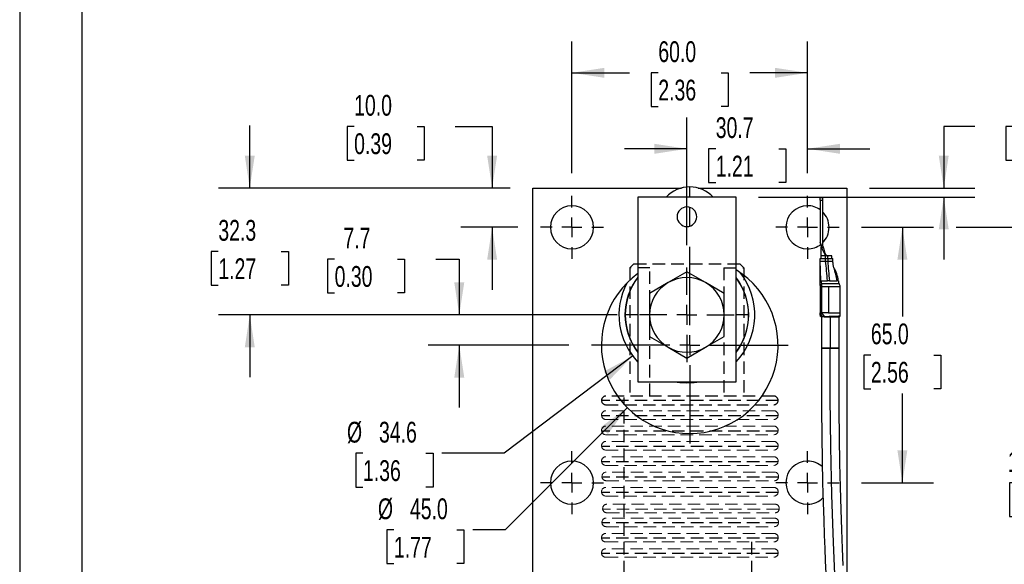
# Model space of a CAD drawing. Header units: millimetres. Extents: x 0 to 699, y 0 to 540.
# Tile 2 of 6: x 0 to 251, y 155 to 294. Entities that reach past the tile are written whole.
import ezdxf

# ---------------------------------------------------------------- set-up
doc = ezdxf.new("R2010")
doc.units = ezdxf.units.MM
doc.header["$LTSCALE"] = 2.5
doc.linetypes.add('CENTERX2', pattern=[20.32, 12.7, -2.54, 2.54, -2.54])
doc.linetypes.add('HIDDEN', pattern=[1.905, 1.27, -0.635])
doc.layers.add('CENTER', color=40, linetype='CENTERX2')
doc.layers.add('HIDDEN', color=102, linetype='HIDDEN')
doc.layers.add('DIMENSIONS', color=140, linetype='Continuous', lineweight=25)
doc.layers.add('TEXT', color=140, linetype='Continuous', lineweight=25)
doc.styles.add('SLDTEXTSTYLE0', font='TXT', dxfattribs={"width": 0.7})
doc.dimstyles.new('SLDDIMSTYLE0', dxfattribs={"dimtxt": 5.39502, "dimasz": 8.255, "dimexe": 0, "dimexo": 0.0625, "dimgap": 1.348755, "dimtad": 0, "dimtih": 1, "dimtoh": 1, "dimdec": 1, "dimrnd": 1e-09, "dimzin": 4, "dimdsep": 46, "dimtxsty": 'SLDTEXTSTYLE0', "dimsah": 1, "dimcen": 0.09, "dimadec": 0, "dimazin": 1, "dimtfac": 1, "dimtdec": 1, "dimtofl": 0, "dimtmove": 0, "dimatfit": 3, "dimfxl": 0, "dimfrac": 2, "dimtolj": 1, "dimtzin": 12, "dimarcsym": 0})
doc.dimstyles.new('SLDDIMSTYLE1', dxfattribs={"dimtxt": 5.39502, "dimasz": 8.255, "dimexe": 0, "dimexo": 0.0625, "dimgap": 1.348755, "dimtad": 0, "dimtih": 1, "dimtoh": 1, "dimdec": 1, "dimrnd": 1e-09, "dimzin": 4, "dimdsep": 46, "dimtxsty": 'SLDTEXTSTYLE0', "dimsah": 1, "dimcen": 0.09, "dimadec": 0, "dimazin": 1, "dimtfac": 1, "dimtdec": 1, "dimtmove": 0, "dimatfit": 0, "dimfxl": 0, "dimfrac": 2, "dimtolj": 1, "dimtzin": 12, "dimarcsym": 0})
doc.dimstyles.new('SLDDIMSTYLE2', dxfattribs={"dimtxt": 5.39502, "dimasz": 8.255, "dimexe": 0, "dimexo": 0.0625, "dimgap": 1.348755, "dimtad": 0, "dimtih": 1, "dimtoh": 1, "dimdec": 1, "dimrnd": 1e-09, "dimzin": 12, "dimdsep": 46, "dimtxsty": 'SLDTEXTSTYLE0', "dimsah": 1, "dimcen": 0.09, "dimadec": 0, "dimazin": 3, "dimtfac": 1, "dimtdec": 1, "dimtmove": 0, "dimatfit": 0, "dimfxl": 0, "dimfrac": 2, "dimtolj": 1, "dimtzin": 12, "dimarcsym": 0})
doc.dimstyles.new('SLDDIMSTYLE3', dxfattribs={"dimtxt": 5.39502, "dimasz": 8.255, "dimexe": 0, "dimexo": 0.0625, "dimgap": 1.348755, "dimtad": 0, "dimtih": 1, "dimtoh": 1, "dimdec": 1, "dimrnd": 1e-09, "dimzin": 4, "dimdsep": 46, "dimtxsty": 'SLDTEXTSTYLE0', "dimsah": 1, "dimcen": 0, "dimadec": 0, "dimazin": 1, "dimtfac": 1, "dimtdec": 1, "dimtofl": 0, "dimtmove": 0, "dimatfit": 3, "dimfxl": 0, "dimfrac": 2, "dimtolj": 1, "dimtzin": 12, "dimarcsym": 0})
doc.dimstyles.new('SLDDIMSTYLE5', dxfattribs={"dimtxt": 5.39502, "dimasz": 8.255, "dimexe": 0, "dimexo": 0.0625, "dimgap": 1.348755, "dimtad": 0, "dimtih": 1, "dimtoh": 1, "dimdec": 1, "dimrnd": 1e-09, "dimzin": 12, "dimdsep": 46, "dimtxsty": 'SLDTEXTSTYLE0', "dimsah": 1, "dimcen": 0, "dimadec": 0, "dimazin": 3, "dimtfac": 1, "dimtdec": 1, "dimtofl": 0, "dimtmove": 0, "dimatfit": 3, "dimfxl": 0, "dimfrac": 2, "dimtolj": 1, "dimtzin": 12, "dimarcsym": 0})

# ---------------------------------------------------------------- blocks, each defined once
blk = doc.blocks.new('_D')
at = {"layer": 'DIMENSIONS'}
for p, q in [((214.46, 241), (232.25, 241)), ((238.5, 241), (269.91, 241)), ((261.97, 241), (261.97, 185.78)), ((253.96, 176), (252.15, 176)), ((252.15, 176), (252.15, 167.43)), ((269.99, 176), (271.8, 176)), ((271.8, 176), (271.8, 167.43)), ((252.15, 167.43), (253.96, 167.43)), ((261.97, 111), (261.97, 166.22)), ((271.8, 167.43), (269.99, 167.43)), ((214.46, 111), (269.91, 111))]:
    blk.add_line(p, q, dxfattribs=at)
for points in [[(261.97, 241), (260.7, 232.75), (263.24, 232.75)], [(261.97, 111), (263.24, 119.26), (260.7, 119.26)]]:
    blk.add_solid(points, dxfattribs=at)
at = {"layer": 'DIMENSIONS', "char_height": 5.292, "attachment_point": 1, "style": 'SLDTEXTSTYLE0'}
for s, insert in [('130.0', (251.71, 184.03)), ('5.12', (253.96, 174.25))]:
    blk.add_mtext(s, dxfattribs=dict(at, insert=insert))
blk = doc.blocks.new('_D_1')
at = {"layer": 'DIMENSIONS'}
for p, q in [((85.19, 266.68), (83.38, 266.68)), ((83.38, 266.68), (83.38, 258.11)), ((101.23, 266.68), (103.04, 266.68)), ((103.04, 266.68), (103.04, 258.11)), ((110.95, 266.68), (120.34, 266.68)), ((120.34, 266.68), (120.34, 251)), ((83.38, 258.11), (85.19, 258.11)), ((103.04, 258.11), (101.23, 258.11)), ((124.92, 251), (112.4, 251)), ((126.88, 241), (112.4, 241)), ((120.34, 241), (120.34, 225.13))]:
    blk.add_line(p, q, dxfattribs=at)
for points in [[(120.34, 251), (121.61, 259.26), (119.07, 259.26)], [(120.34, 241), (119.07, 232.75), (121.61, 232.75)]]:
    blk.add_solid(points, dxfattribs=at)
at = {"layer": 'DIMENSIONS', "char_height": 5.292, "attachment_point": 1, "style": 'SLDTEXTSTYLE0'}
for s, insert in [('10.0', (85.19, 274.71)), ('0.39', (85.19, 264.93))]:
    blk.add_mtext(s, dxfattribs=dict(at, insert=insert))
blk = doc.blocks.new('_D_2')
at = {"layer": 'DIMENSIONS'}
for p, q in [((58.61, 251), (58.61, 266.88)), ((124.92, 251), (50.67, 251)), ((50.6, 234.85), (48.78, 234.85)), ((48.78, 234.85), (48.78, 226.28)), ((66.63, 234.85), (68.44, 234.85)), ((68.44, 234.85), (68.44, 226.28)), ((48.78, 226.28), (50.6, 226.28)), ((68.44, 226.28), (66.63, 226.28)), ((152.16, 218.7), (50.67, 218.7)), ((58.61, 218.7), (58.61, 202.83))]:
    blk.add_line(p, q, dxfattribs=at)
for points in [[(58.61, 251), (59.88, 259.26), (57.34, 259.26)], [(58.61, 218.7), (57.34, 210.45), (59.88, 210.45)]]:
    blk.add_solid(points, dxfattribs=at)
at = {"layer": 'DIMENSIONS', "char_height": 5.292, "attachment_point": 1, "style": 'SLDTEXTSTYLE0'}
for s, insert in [('32.3', (50.6, 242.88)), ('1.27', (50.6, 233.1))]:
    blk.add_mtext(s, dxfattribs=dict(at, insert=insert))
blk = doc.blocks.new('_D_3')
at = {"layer": 'DIMENSIONS'}
for p, q in [((243.25, 266.68), (235.37, 266.68)), ((235.37, 266.68), (235.37, 251)), ((252.98, 266.68), (251.17, 266.68)), ((251.17, 266.68), (251.17, 258.11)), ((269.01, 266.68), (270.82, 266.68)), ((270.82, 266.68), (270.82, 258.11)), ((251.17, 258.11), (252.98, 258.11)), ((270.82, 258.11), (269.01, 258.11)), ((216.42, 251), (243.31, 251)), ((188.21, 248.7), (243.31, 248.7)), ((235.37, 248.7), (235.37, 232.83))]:
    blk.add_line(p, q, dxfattribs=at)
for points in [[(235.37, 251), (236.64, 259.26), (234.1, 259.26)], [(235.37, 248.7), (234.1, 240.45), (236.64, 240.45)]]:
    blk.add_solid(points, dxfattribs=at)
at = {"layer": 'DIMENSIONS', "char_height": 5.292, "attachment_point": 1, "style": 'SLDTEXTSTYLE0'}
for s, insert in [('2.3', (255.22, 274.71)), ('0.09', (252.98, 264.93))]:
    blk.add_mtext(s, dxfattribs=dict(at, insert=insert))
blk = doc.blocks.new('_D_4')
at = {"layer": 'DIMENSIONS'}
for p, q in [((214.46, 241), (232.77, 241)), ((224.83, 241), (224.83, 218.28)), ((216.81, 208.5), (215, 208.5)), ((215, 208.5), (215, 199.93)), ((232.84, 208.5), (234.66, 208.5)), ((234.66, 208.5), (234.66, 199.93)), ((215, 199.93), (216.81, 199.93)), ((224.83, 176), (224.83, 198.72)), ((234.66, 199.93), (232.84, 199.93)), ((214.46, 176), (232.77, 176))]:
    blk.add_line(p, q, dxfattribs=at)
for points in [[(224.83, 241), (223.56, 232.75), (226.1, 232.75)], [(224.83, 176), (226.1, 184.26), (223.56, 184.26)]]:
    blk.add_solid(points, dxfattribs=at)
at = {"layer": 'DIMENSIONS', "char_height": 5.292, "attachment_point": 1, "style": 'SLDTEXTSTYLE0'}
for s, insert in [('65.0', (216.81, 216.53)), ('2.56', (216.81, 206.75))]:
    blk.add_mtext(s, dxfattribs=dict(at, insert=insert))
blk = doc.blocks.new('_D_5')
at = {"layer": 'DIMENSIONS'}
for p, q in [((140.67, 254.79), (140.67, 288.27)), ((200.67, 254.79), (200.67, 288.27)), ((140.67, 280.33), (155.35, 280.33)), ((162.66, 280.33), (160.85, 280.33)), ((160.85, 280.33), (160.85, 271.76)), ((178.69, 280.33), (180.5, 280.33)), ((180.5, 280.33), (180.5, 271.76)), ((200.67, 280.33), (186, 280.33)), ((160.85, 271.76), (162.66, 271.76)), ((180.5, 271.76), (178.69, 271.76))]:
    blk.add_line(p, q, dxfattribs=at)
for points in [[(140.67, 280.33), (148.93, 279.06), (148.93, 281.6)], [(200.67, 280.33), (192.42, 281.6), (192.42, 279.06)]]:
    blk.add_solid(points, dxfattribs=at)
at = {"layer": 'DIMENSIONS', "char_height": 5.292, "attachment_point": 1, "style": 'SLDTEXTSTYLE0'}
for s, insert in [('60.0', (162.66, 288.36)), ('2.36', (162.66, 278.58))]:
    blk.add_mtext(s, dxfattribs=dict(at, insert=insert))
blk = doc.blocks.new('_D_6')
at = {"layer": 'DIMENSIONS'}
for p, q in [((154.76, 195.09), (123.64, 163.97)), ((95.33, 163.97), (93.51, 163.97)), ((93.51, 163.97), (93.51, 155.39)), ((111.36, 163.97), (113.17, 163.97)), ((113.17, 163.97), (113.17, 155.39)), ((123.64, 163.97), (115.43, 163.97)), ((93.51, 155.39), (95.33, 155.39)), ((113.17, 155.39), (111.36, 155.39))]:
    blk.add_line(p, q, dxfattribs=at)
blk.add_solid([(154.76, 195.09), (148.03, 190.15), (149.82, 188.36)], dxfattribs=at)
at = {"layer": 'DIMENSIONS', "char_height": 5.292, "attachment_point": 1, "style": 'SLDTEXTSTYLE0'}
for s, insert in [('%%c', (91.25, 172)), ('45.0', (99.4, 172)), ('1.77', (95.33, 162.21))]:
    blk.add_mtext(s, dxfattribs=dict(at, insert=insert))
blk = doc.blocks.new('_D_9')
at = {"layer": 'DIMENSIONS'}
for p, q in [((169.95, 236.49), (169.95, 268.93)), ((200.67, 254.79), (200.67, 268.93)), ((169.95, 260.99), (154.07, 260.99)), ((177.29, 260.99), (175.48, 260.99)), ((175.48, 260.99), (175.48, 252.41)), ((193.33, 260.99), (195.14, 260.99)), ((195.14, 260.99), (195.14, 252.41)), ((200.67, 260.99), (216.55, 260.99)), ((175.48, 252.41), (177.29, 252.41)), ((195.14, 252.41), (193.33, 252.41))]:
    blk.add_line(p, q, dxfattribs=at)
for points in [[(169.95, 260.99), (161.69, 262.26), (161.69, 259.72)], [(200.67, 260.99), (208.93, 259.72), (208.93, 262.26)]]:
    blk.add_solid(points, dxfattribs=at)
at = {"layer": 'DIMENSIONS', "char_height": 5.292, "attachment_point": 1, "style": 'SLDTEXTSTYLE0'}
for s, insert in [('30.7', (177.29, 269.02)), ('1.21', (177.29, 259.23))]:
    blk.add_mtext(s, dxfattribs=dict(at, insert=insert))
blk = doc.blocks.new('_D_12')
at = {"layer": 'DIMENSIONS'}
for p, q in [((80.22, 232.89), (78.41, 232.89)), ((78.41, 232.89), (78.41, 224.32)), ((96.25, 232.89), (98.06, 232.89)), ((98.06, 232.89), (98.06, 224.32)), ((105.97, 232.89), (111.97, 232.89)), ((111.97, 232.89), (111.97, 218.7)), ((78.41, 224.32), (80.22, 224.32)), ((98.06, 224.32), (96.25, 224.32)), ((152.16, 218.7), (104.03, 218.7)), ((139.88, 211), (104.03, 211)), ((111.97, 211), (111.97, 195.13))]:
    blk.add_line(p, q, dxfattribs=at)
for points in [[(111.97, 218.7), (113.24, 226.96), (110.7, 226.96)], [(111.97, 211), (110.7, 202.75), (113.24, 202.75)]]:
    blk.add_solid(points, dxfattribs=at)
at = {"layer": 'DIMENSIONS', "char_height": 5.292, "attachment_point": 1, "style": 'SLDTEXTSTYLE0'}
for s, insert in [('7.7', (82.46, 240.92)), ('0.30', (80.22, 231.14))]:
    blk.add_mtext(s, dxfattribs=dict(at, insert=insert))
blk = doc.blocks.new('_D_14')
at = {"layer": 'DIMENSIONS'}
for p, q in [((156.15, 208.25), (123.42, 183.47)), ((87.44, 183.47), (85.63, 183.47)), ((85.63, 183.47), (85.63, 174.9)), ((103.48, 183.47), (105.29, 183.47)), ((105.29, 183.47), (105.29, 174.9)), ((123.42, 183.47), (107.55, 183.47)), ((85.63, 174.9), (87.44, 174.9)), ((105.29, 174.9), (103.48, 174.9))]:
    blk.add_line(p, q, dxfattribs=at)
blk.add_solid([(156.15, 208.25), (148.8, 204.28), (150.33, 202.25)], dxfattribs=at)
at = {"layer": 'DIMENSIONS', "char_height": 5.292, "attachment_point": 1, "style": 'SLDTEXTSTYLE0'}
for s, insert in [('%%c', (83.37, 191.5)), ('34.6', (91.52, 191.5)), ('1.36', (87.44, 181.72))]:
    blk.add_mtext(s, dxfattribs=dict(at, insert=insert))
blk = doc.blocks.new('SW_CENTERMARKSYMBOL_2')
at = {"layer": 'CENTER', "color": 0}
for p, q in [((0, 5.08), (0, 8.04)), ((0, 0), (0, 2.54)), ((-5.08, 0), (-8.04, 0)), ((0, 0), (-2.54, 0)), ((0, 0), (0, -2.54)), ((0, 0), (2.54, 0)), ((5.08, 0), (8.04, 0)), ((0, -5.08), (0, -8.04))]:
    blk.add_line(p, q, dxfattribs=at)
blk = doc.blocks.new('SW_CENTERMARKSYMBOL_3')
at = {"layer": 'CENTER', "color": 0}
for p, q in [((0, 5.08), (0, 8.04)), ((0, 0), (0, 2.54)), ((-5.08, 0), (-8.04, 0)), ((0, 0), (-2.54, 0)), ((0, 0), (0, -2.54)), ((0, 0), (2.54, 0)), ((5.08, 0), (8.04, 0)), ((0, -5.08), (0, -8.04))]:
    blk.add_line(p, q, dxfattribs=at)
blk = doc.blocks.new('SW_CENTERMARKSYMBOL_4')
at = {"layer": 'CENTER', "color": 0}
for p, q in [((0, 5.08), (0, 8.04)), ((0, 0), (0, 2.54)), ((-5.08, 0), (-8.04, 0)), ((0, 0), (-2.54, 0)), ((0, 0), (0, -2.54)), ((0, 0), (2.54, 0)), ((5.08, 0), (8.04, 0)), ((0, -5.08), (0, -8.04))]:
    blk.add_line(p, q, dxfattribs=at)
blk = doc.blocks.new('SW_CENTERMARKSYMBOL_5')
at = {"layer": 'CENTER', "color": 0}
for p, q in [((0, 5.08), (0, 8.04)), ((0, 0), (0, 2.54)), ((-5.08, 0), (-8.04, 0)), ((0, 0), (-2.54, 0)), ((0, 0), (0, -2.54)), ((0, 0), (2.54, 0)), ((5.08, 0), (8.04, 0)), ((0, -5.08), (0, -8.04))]:
    blk.add_line(p, q, dxfattribs=at)
blk = doc.blocks.new('SW_CENTERMARKSYMBOL_6')
at = {"layer": 'CENTER', "color": 0}
for p, q in [((0, 5.08), (0, 12.04)), ((0, 0), (0, 2.54)), ((-5.08, 0), (-12.04, 0)), ((0, 0), (-2.54, 0)), ((0, 0), (0, -2.54)), ((0, 0), (2.54, 0)), ((5.08, 0), (12.04, 0)), ((0, -5.08), (0, -12.04))]:
    blk.add_line(p, q, dxfattribs=at)
blk = doc.blocks.new('SW_CENTERMARKSYMBOL_9')
at = {"layer": 'CENTER', "color": 0}
for p, q in [((0, 5.08), (0, 25.04)), ((0, 0), (0, 2.54)), ((-5.08, 0), (-25.04, 0)), ((0, 0), (-2.54, 0)), ((0, 0), (0, -2.54)), ((0, 0), (2.54, 0)), ((5.08, 0), (25.04, 0)), ((0, -5.08), (0, -25.04))]:
    blk.add_line(p, q, dxfattribs=at)

msp = doc.modelspace()

# ---------------------------------------------------------------- linework, layer by layer
at = {"color": 7, "linetype": 'Continuous'}
msp.add_line((0.01, 539.76), (0.01, 0.01), dxfattribs=at)
for p, q in [((130.67, 101), (130.67, 251)), ((130.67, 251), (168.56, 251)), ((170.67, 248.7), (170.67, 251.28)), ((172.79, 251), (210.67, 251)), ((210.67, 251), (210.67, 134.54)), ((182.46, 248.7), (157.46, 248.7)), ((157.46, 248.7), (157.46, 201.7)), ((182.46, 201.7), (182.46, 248.7)), ((204.46, 248.5), (203.92, 248.5)), ((203.92, 247.92), (203.92, 248.5)), ((204.46, 248.5), (204.46, 247.92)), ((170.67, 243), (170.67, 246.1)), ((203.92, 247.92), (204.46, 247.92)), ((170.67, 241.3), (170.67, 243)), ((204.17, 236.44), (203.92, 237.1)), ((204.17, 236.44), (204.46, 236.44)), ((204.17, 236.44), (204.17, 236.44)), ((204.17, 236.2), (204.17, 236.44)), ((204.17, 236.2), (204.17, 235.97)), ((204.17, 236.2), (204.2, 235.98)), ((204.17, 233.72), (204.17, 235.97)), ((204.2, 235.98), (204.63, 236.11)), ((204.27, 235.77), (205.07, 234.11)), ((204.63, 236.11), (204.46, 236.44)), ((204.71, 235.97), (204.71, 235.96)), ((204.75, 235.82), (205.11, 234.3)), ((204.17, 233.04), (204.17, 233.72)), ((205.27, 233.86), (205.25, 233.72)), ((205.25, 233.04), (205.25, 233.72)), ((205.79, 233.72), (205.69, 233.72)), ((205.79, 233.72), (205.79, 233.04)), ((206.87, 233.04), (206.87, 233.72)), ((203.92, 232.4), (203.92, 233.04)), ((203.96, 230.1), (203.92, 232.4)), ((203.92, 232.4), (203.92, 232.4)), ((203.92, 230.1), (203.92, 232.4)), ((205.25, 232.4), (205.25, 233.04)), ((205.25, 233.04), (205.81, 233.04)), ((205.25, 232.4), (205.81, 232.4)), ((205.81, 233.04), (205.81, 232.4)), ((207.18, 231.84), (207.13, 232.4)), ((207.14, 232.4), (207.14, 233.04)), ((207.14, 232.4), (207.14, 232.4)), ((207.38, 230.7), (207.36, 230.8)), ((169.95, 229.67), (165.2, 226.93)), ((174.7, 226.93), (169.95, 229.67)), ((203.92, 227.4), (203.92, 230.1)), ((204.1, 227.4), (203.96, 230.1)), ((165.2, 226.93), (160.45, 224.19)), ((179.45, 224.19), (174.7, 226.93)), ((203.92, 226.15), (203.92, 227.4)), ((203.92, 226.15), (203.92, 225.88)), ((203.92, 225.88), (203.92, 219.22)), ((204.23, 225.88), (204.23, 219.22)), ((206.28, 227.4), (205.75, 227.4)), ((206, 225.88), (206, 219.22)), ((209, 219.22), (209, 225.88)), ((160.45, 224.19), (160.45, 218.7)), ((179.45, 218.7), (179.45, 224.19)), ((157.46, 218.7), (154.24, 218.7)), ((160.45, 218.7), (160.45, 213.22)), ((179.45, 213.22), (179.45, 218.7)), ((185.65, 218.7), (182.46, 218.7)), ((204.41, 218.34), (203.92, 219.22)), ((203.92, 219.22), (203.92, 219.22)), ((204.19, 218.22), (204.19, 210.22)), ((204.23, 219.22), (204.88, 218.32)), ((205, 218.22), (204.59, 218.22)), ((206.44, 218.22), (206.44, 210.22)), ((208.69, 210.22), (208.69, 218.22)), ((160.45, 213.22), (165.2, 210.47)), ((174.7, 210.47), (179.45, 213.22)), ((165.2, 210.47), (169.95, 207.73)), ((169.95, 207.73), (174.7, 210.47)), ((157.46, 201.7), (182.46, 201.7)), ((169.95, 201.7), (169.95, 201.39))]:
    msp.add_line(p, q)
at = {"color": 102, "linetype": 'HIDDEN', "lineweight": 18}
for p, q in [((192.1, 194.3), (149.3, 194.3)), ((149.3, 192.1), (192.1, 192.1)), ((192.1, 190.4), (149.3, 190.4)), ((149.3, 188.2), (192.1, 188.2)), ((192.1, 186.5), (149.3, 186.5)), ((149.3, 184.3), (192.1, 184.3)), ((192.1, 182.6), (149.3, 182.6)), ((149.3, 180.4), (192.1, 180.4)), ((192.22, 178.7), (149.42, 178.7)), ((149.42, 176.5), (192.22, 176.5)), ((192.1, 174.8), (149.3, 174.8)), ((149.3, 172.6), (192.1, 172.6)), ((193.36, 169.26), (148.36, 169.26)), ((192.39, 170.52), (149.59, 170.52)), ((149.59, 168.32), (192.39, 168.32)), ((192.21, 167), (149.41, 167)), ((192.1, 163.1), (149.3, 163.1)), ((149.41, 164.8), (192.21, 164.8)), ((149.3, 160.9), (192.1, 160.9)), ((192.1, 159.2), (149.3, 159.2)), ((149.3, 157), (192.1, 157))]:
    msp.add_line(p, q, dxfattribs=at)
at = {"flags": 128}
for points in [[(203.92, 247.92), (203.92, 247.64), (203.92, 247.18), (203.92, 246.54), (203.92, 245.76), (203.92, 244.86), (203.92, 243.86), (203.92, 242.8), (203.92, 241.71), (203.92, 240.64), (203.92, 239.6), (203.92, 238.65), (203.92, 237.81), (203.92, 237.1)], [(204.46, 247.92), (204.46, 247.63), (204.46, 247.15), (204.46, 246.5), (204.46, 245.7), (204.46, 244.76), (204.46, 243.74), (204.46, 242.65), (204.46, 241.54), (204.46, 240.45), (204.46, 239.41), (204.46, 238.46), (204.46, 237.63), (204.46, 236.95), (204.46, 236.44)], [(203.92, 237.1), (204.06, 236.59), (204.17, 236.44)], [(204.17, 235.97), (204.18, 235.92), (204.27, 235.77)], [(204.27, 235.77), (204.23, 235.87), (204.2, 235.97)], [(204.2, 235.97), (204.47, 235.9), (204.75, 235.82)], [(204.71, 235.96), (204.67, 236.04), (204.63, 236.11)], [(204.75, 235.82), (204.73, 235.9), (204.71, 235.97)], [(204.49, 233.72), (204.35, 233.72), (204.25, 233.72), (204.19, 233.72), (204.17, 233.72)], [(205.25, 233.72), (205.04, 233.72), (204.84, 233.72), (204.65, 233.72), (204.49, 233.72)], [(205.11, 234.3), (205.08, 234.18), (205.07, 234.11)], [(205.07, 234.11), (205.17, 233.95), (205.27, 233.86)], [(205.69, 233.72), (205.47, 233.76), (205.27, 233.86)], [(205.45, 233.87), (205.61, 233.78), (205.79, 233.73)], [(205.69, 233.72), (205.8, 233.72), (206.01, 233.72)], [(206.01, 233.72), (205.89, 233.72), (205.79, 233.73)], [(206.87, 233.72), (206.87, 233.72), (206.79, 233.72), (206.63, 233.72), (206.39, 233.72), (206.11, 233.72), (205.79, 233.72)], [(203.92, 233.04), (203.93, 233.04), (203.95, 233.04), (203.98, 233.04), (204.02, 233.04), (204.08, 233.04), (204.15, 233.04), (204.22, 233.04), (204.31, 233.04)], [(203.92, 232.4), (203.95, 232.4), (204.02, 232.4), (204.15, 232.4), (204.31, 232.4)], [(203.96, 230.1), (203.93, 231.25), (203.92, 232.4)], [(204.31, 233.04), (204.41, 233.04), (204.51, 233.04), (204.63, 233.04), (204.74, 233.04), (204.87, 233.04), (204.99, 233.04), (205.12, 233.04), (205.25, 233.04)], [(204.31, 232.4), (204.51, 232.4), (204.74, 232.4), (204.99, 232.4), (205.25, 232.4)], [(205.81, 233.04), (205.96, 233.04), (206.11, 233.04), (206.25, 233.04), (206.39, 233.04), (206.52, 233.04), (206.65, 233.04), (206.76, 233.04), (206.86, 233.04)], [(205.81, 232.4), (206.11, 232.4), (206.39, 232.4), (206.65, 232.4), (206.86, 232.4)], [(206.86, 233.04), (206.94, 233.04), (207.01, 233.04), (207.07, 233.04), (207.11, 233.04), (207.13, 233.04), (207.14, 233.04)], [(206.86, 232.4), (207.01, 232.4), (207.11, 232.4), (207.13, 232.4)], [(207.38, 230.7), (207.2, 231.55), (207.13, 232.4)], [(203.92, 230.1), (203.94, 230.1), (203.96, 230.1)], [(204.1, 227.4), (203.97, 227.4), (203.92, 227.4)], [(204.23, 225.88), (204.1, 225.88), (204, 225.88), (203.94, 225.88), (203.92, 225.88)], [(204.1, 227.4), (204.27, 227.4), (204.44, 227.4), (204.64, 227.4), (204.84, 227.4), (205.06, 227.4), (205.28, 227.4), (205.51, 227.4), (205.75, 227.4)], [(204.3, 226.6), (204.25, 226.26), (204.23, 225.88)], [(206, 225.88), (205.77, 225.88), (205.53, 225.88), (205.3, 225.88), (205.07, 225.88), (204.85, 225.88), (204.63, 225.88), (204.43, 225.88), (204.23, 225.88)], [(208.77, 226.6), (208.74, 226.6), (208.56, 226.6), (208.19, 226.6), (207.68, 226.6), (207.05, 226.6), (206.35, 226.6), (205.62, 226.6), (204.93, 226.6), (204.3, 226.6)], [(209, 225.88), (208.9, 225.88), (208.6, 225.88), (208.12, 225.88), (207.5, 225.88), (206.78, 225.88), (206, 225.88)], [(206.28, 227.4), (206.58, 227.4), (206.86, 227.4), (207.13, 227.4), (207.39, 227.4), (207.62, 227.4), (207.84, 227.4), (208.02, 227.4), (208.18, 227.4)], [(208.5, 227.4), (208.42, 227.4), (208.18, 227.4)], [(204.23, 219.22), (204.1, 219.22), (204, 219.22), (203.94, 219.22), (203.92, 219.22)], [(203.94, 218.47), (203.94, 218.45), (203.94, 218.44), (203.95, 218.41), (203.97, 218.36), (204.05, 218.28), (204.19, 218.25)], [(204.41, 218.34), (204.03, 218.43), (203.94, 218.47)], [(204.59, 218.22), (204.27, 218.22), (204.19, 218.22)], [(206, 219.22), (205.07, 219.22), (204.23, 219.22)], [(204.41, 218.34), (204.63, 218.32), (204.88, 218.32)], [(204.88, 218.32), (205.48, 218.33), (206.16, 218.35), (206.87, 218.38), (207.54, 218.4), (208.12, 218.42), (208.57, 218.44), (208.86, 218.45), (208.96, 218.46), (208.95, 218.46)], [(205, 218.22), (205.56, 218.22), (206.18, 218.22), (206.82, 218.22), (207.43, 218.22), (207.95, 218.22), (208.36, 218.22), (208.62, 218.22), (208.71, 218.22), (208.69, 218.22)], [(206, 219.22), (207.15, 219.22), (208.12, 219.22), (208.77, 219.22), (209, 219.22)], [(208.96, 218.46), (208.98, 218.77), (209, 219.23)], [(204.19, 210.22), (204.19, 202.15), (204.22, 194.7), (204.29, 187.88), (204.4, 181.66), (204.52, 176), (204.66, 170.88), (204.79, 166.55), (204.93, 162.68), (205.06, 159.27), (205.19, 156.1), (205.33, 152.9)], [(204.19, 210.22), (204.3, 210.22), (204.62, 210.22), (205.12, 210.22), (205.75, 210.22), (206.44, 210.22)], [(206.44, 210.22), (205.7, 210.22), (205.04, 210.22), (204.54, 210.22), (204.25, 210.22), (204.22, 210.22)], [(206.44, 210.22), (205.75, 210.22), (205.59, 210.22)], [(206.44, 210.22), (207.14, 210.22), (207.77, 210.22), (208.26, 210.22), (208.58, 210.22), (208.69, 210.22), (208.58, 210.22), (208.26, 210.22), (207.77, 210.22), (207.14, 210.22), (206.44, 210.22)], [(208.66, 210.22), (208.68, 210.22), (208.47, 210.22), (208.03, 210.22), (207.41, 210.22), (206.68, 210.22), (206.44, 210.22)], [(219.9, 74.06), (218.72, 73.99), (217.68, 74.37), (216.77, 75.18), (215.96, 76.41), (215.24, 78.05), (214.56, 80.1), (213.93, 82.53), (213.34, 85.3), (212.72, 88.76), (212.15, 92.55), (211.62, 96.61), (211.13, 100.91), (210.68, 105.4), (210.13, 111.51), (209.64, 117.8), (209.19, 124.17), (208.42, 136.51), (207.77, 148.68), (207.25, 160.77), (206.85, 172.88), (206.59, 185.11), (206.45, 197.54), (206.44, 210.22)], [(209.74, 154.91), (209.56, 159.23), (209.39, 163.99), (209.21, 169.19), (209.05, 174.86), (208.91, 181), (208.8, 187.52), (208.72, 194.54), (208.69, 202.1), (208.69, 210.22)], [(166.67, 201.7), (168.14, 201.48), (169.95, 201.39)], [(169.95, 201.39), (171.76, 201.48), (173.22, 201.7)]]:
    msp.add_lwpolyline(points, dxfattribs=at)
for centre, radius, start, end in [((170.67, 243), 8.28, 90, 136.4631), ((170.67, 243), 8.27, 43.5369, 90), ((140.67, 241), 5.5, 90, 270), ((140.67, 241), 5.5, 270, 90), ((169.96, 243.7), 2.5, 90, 270), ((169.96, 243.7), 2.5, 270, 90), ((200.67, 241), 5.5, 90, 270), ((200.67, 241), 5.5, 53.7785, 90), ((200.67, 241), 5.5, 313.5582, 46.4418), ((200.67, 241), 5.5, 270, 308.14), ((205.21, 236.21), 1.04, 192.7088, 193.4498), ((205.73, 234.43), 0.63, 192.0668, 243.3708), ((128.19, 222.29), 77.73, 3.7732, 7.4778), ((285.6, 237.51), 79.96, 183.6663, 187.2666), ((199.3, 226.2), 9.29, 7.4238, 29.7106), ((194.96, 225.98), 13.3, 6.1254, 20.8996), ((186.49, 223.98), 21.96, 8.9616, 17.9215), ((170.67, 211), 22.5, 125.9545, 270), ((169.64, 218.75), 15.46, 141.9686, 218.0314), ((169.95, 218.7), 15.71, 142.6459, 180), ((170.67, 211), 22.5, 270, 58.4012), ((169.95, 218.7), 17.31, 316.2961, 38.6092), ((170.11, 218.7), 15.6, 322.3812, 37.6188), ((169.95, 218.7), 17.31, 152.1637, 223.8505), ((169.95, 218.7), 9.5, 120, 180), ((169.95, 218.7), 9.5, 60, 120), ((169.95, 218.7), 9.5, 0, 60), ((169.95, 218.7), 15.71, 0, 37.1694), ((204.44, 226.1), 0.521, 105.4419, 173.8441), ((205.96, 227.44), 1.86, 181.056, 206.7917), ((209.51, 227.29), 0.993, 173.3452, 222.3869), ((208.05, 225.98), 0.943, 354.1027, 43.5138), ((169.95, 218.7), 15.71, 180, 217.3541), ((169.95, 218.7), 9.5, 180, 240), ((169.95, 218.7), 9.5, 300, 0), ((169.95, 218.7), 15.71, 322.8306, 0), ((118.78, 216.98), 85.17, 0.9109, 1.5072), ((204.59, 218.43), 0.204, 204.4207, 267.7312), ((205.02, 218.36), 0.144, 197.8334, 262.797), ((208.74, 218.47), 0.22, 258.546, 357.6158), ((169.95, 218.7), 9.5, 240, 300), ((140.67, 176), 5.5, 90, 270), ((140.67, 176), 5.5, 270, 90), ((200.67, 176), 5.5, 90, 270), ((200.67, 176), 5.5, 46.5733, 90), ((200.67, 176), 5.5, 270, 316.7867)]:
    msp.add_arc(centre, radius, start, end)
at = {"color": 102, "linetype": 'HIDDEN', "lineweight": 18}
for centre, start, end in [((149.3, 193.2), 90, 180), ((149.3, 193.2), 180, 270), ((192.1, 193.2), 0, 90), ((192.1, 193.2), 270, 0), ((149.3, 189.3), 90, 180), ((149.3, 189.3), 180, 270), ((192.1, 189.3), 0, 90), ((192.1, 189.3), 270, 0), ((149.3, 185.4), 90, 180), ((192.1, 185.4), 0, 90), ((149.3, 185.4), 180, 270), ((192.1, 185.4), 270, 0), ((149.3, 181.5), 90, 180), ((149.3, 181.5), 180, 270), ((192.1, 181.5), 0, 90), ((192.1, 181.5), 270, 0), ((149.42, 177.6), 90, 180), ((192.22, 177.6), 0, 90), ((149.42, 177.6), 180, 270), ((192.22, 177.6), 270, 0), ((149.3, 173.7), 90, 180), ((149.3, 173.7), 180, 270), ((192.1, 173.7), 0, 90), ((192.1, 173.7), 270, 0), ((149.59, 169.42), 90, 180), ((149.59, 169.42), 180, 270), ((192.39, 169.42), 0, 90), ((192.39, 169.42), 270, 0), ((149.41, 165.9), 90, 180), ((149.41, 165.9), 180, 270), ((192.21, 165.9), 0, 90), ((192.21, 165.9), 270, 0), ((149.3, 162), 90, 180), ((192.1, 162), 0, 90), ((149.3, 162), 180, 270), ((192.1, 162), 270, 0), ((149.3, 158.1), 90, 180), ((149.3, 158.1), 180, 270), ((192.1, 158.1), 0, 90), ((192.1, 158.1), 270, 0)]:
    msp.add_arc(centre, 1.1, start, end, dxfattribs=at)
at = {"layer": 'HIDDEN'}
for p, q in [((155.45, 230.7), (156.45, 231.7)), ((156.45, 231.7), (183.45, 231.7)), ((184.45, 230.7), (183.45, 231.7)), ((155.45, 230.7), (155.45, 198.04)), ((160.5, 230.7), (155.45, 230.7)), ((160.5, 198.04), (160.5, 230.7)), ((179.39, 230.7), (184.45, 230.7)), ((179.39, 230.7), (179.39, 198.04)), ((184.45, 230.7), (184.45, 198.04)), ((193.19, 196.94), (148.19, 196.94)), ((192.09, 198.04), (149.29, 198.04)), ((149.29, 195.84), (192.09, 195.84)), ((153.96, 148.2), (153.96, 197.64)), ((193.19, 193.04), (148.19, 193.04)), ((193.19, 189.14), (148.19, 189.14)), ((193.19, 185.24), (148.19, 185.24)), ((193.19, 181.34), (148.19, 181.34)), ((193.19, 177.44), (148.19, 177.44)), ((193.19, 173.54), (148.19, 173.54)), ((193.19, 165.74), (148.19, 165.74)), ((193.19, 161.84), (148.19, 161.84)), ((186.46, 148.2), (186.47, 162.15)), ((193.19, 157.94), (148.19, 157.94))]:
    msp.add_line(p, q, dxfattribs=at)
for centre, start, end in [((149.29, 196.94), 90, 180), ((149.29, 196.94), 180, 270), ((192.09, 196.94), 0, 90), ((192.09, 196.94), 270, 0)]:
    msp.add_arc(centre, 1.1, start, end, dxfattribs=at)
at = {"layer": 'TEXT'}
msp.add_line((15.87, 523.88), (15.87, 15.87), dxfattribs=at)

# ---------------------------------------------------------------- block references
at = {"layer": 'CENTER'}
for name, p in [('SW_CENTERMARKSYMBOL_4', (140.67, 241)), ('SW_CENTERMARKSYMBOL_5', (200.67, 241)), ('SW_CENTERMARKSYMBOL_9', (170.67, 211)), ('SW_CENTERMARKSYMBOL_6', (169.95, 218.7)), ('SW_CENTERMARKSYMBOL_2', (140.67, 176)), ('SW_CENTERMARKSYMBOL_3', (200.67, 176))]:
    msp.add_blockref(name, p, dxfattribs=at)

# ---------------------------------------------------------------- dimensions: what is measured, and where the dimension line sits
at = {"layer": 'DIMENSIONS'}
for base, p1, p2, dimstyle, picture, middle in [((200.67, 280.33), (140.67, 249.04), (200.67, 249.04), 'SLDDIMSTYLE0', '_D_5', (170.67, 280.33)), ((169.95, 260.99), (200.67, 249.04), (169.95, 230.74), 'SLDDIMSTYLE2', '_D_9', (185.31, 260.99))]:
    dim = msp.add_linear_dim(base=base, p1=p1, p2=p2, dimstyle=dimstyle, dxfattribs=at)
    dim.commit()
    dim.dimension.update_dxf_attribs({"geometry": picture, "text_midpoint": middle, "dimtype": 160})
for base, p1, p2, dimstyle, picture, middle in [((120.34, 241), (130.67, 251), (132.63, 241), 'SLDDIMSTYLE1', '_D_1', (120.34, 266.68)), ((235.37, 251), (182.46, 248.7), (210.67, 251), 'SLDDIMSTYLE2', '_D_3', (235.37, 266.68)), ((58.61, 218.7), (130.67, 251), (157.91, 218.7), 'SLDDIMSTYLE2', '_D_2', (58.61, 234.85)), ((111.97, 218.7), (145.63, 211), (157.91, 218.7), 'SLDDIMSTYLE2', '_D_12', (111.97, 232.89)), ((261.97, 241), (208.71, 111), (208.71, 241), 'SLDDIMSTYLE0', '_D', (261.97, 176)), ((224.83, 176), (208.71, 241), (208.71, 176), 'SLDDIMSTYLE0', '_D_4', (224.83, 208.5))]:
    dim = msp.add_linear_dim(base=base, p1=p1, p2=p2, angle=90, dimstyle=dimstyle, dxfattribs=at)
    dim.commit()
    dim.dimension.update_dxf_attribs({"geometry": picture, "text_midpoint": middle, "dimtype": 160})
for p1, p2, dimstyle, picture, middle in [((183.75, 229.15), (156.15, 208.25), 'SLDDIMSTYLE5', '_D_14', (95.46, 183.47)), ((186.58, 226.91), (154.76, 195.09), 'SLDDIMSTYLE3', '_D_6', (103.34, 163.97))]:
    dim = msp.add_diameter_dim_2p(p1=p1, p2=p2, dimstyle=dimstyle, dxfattribs=at)
    dim.commit()
    dim.dimension.update_dxf_attribs({"geometry": picture, "text_midpoint": middle, "dimtype": 163})

doc.saveas('drawing.dxf')
